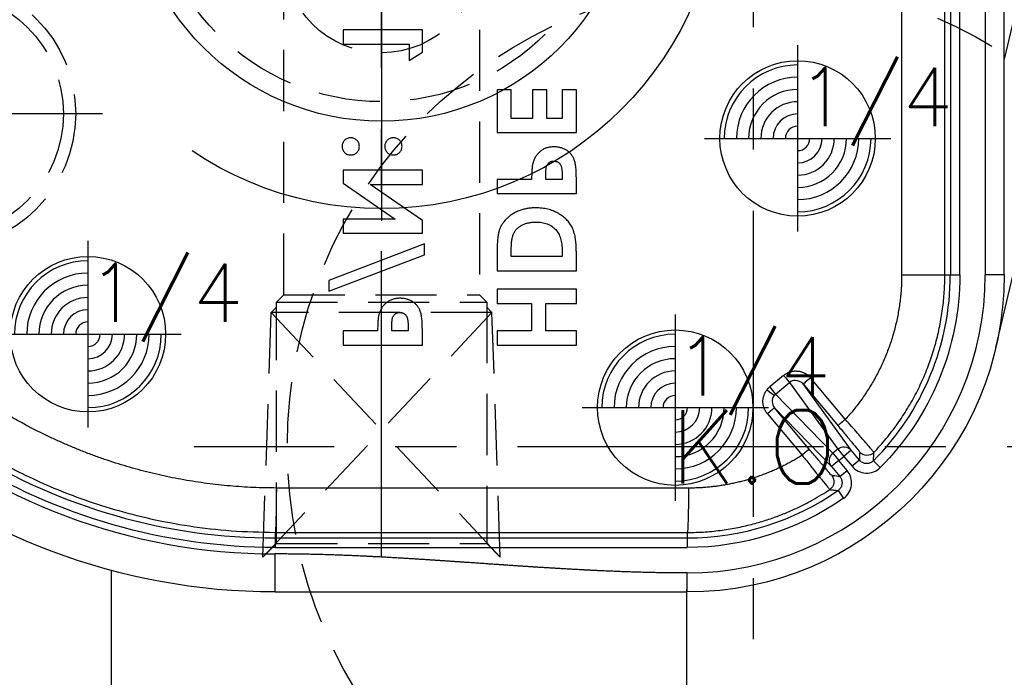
# Model space of a CAD drawing. Extents: x 2651 to 11825, y -3833 to 1075.
# Tile 206 of 256: x 4218 to 4258, y 23 to 49. Entities that reach past the tile are written whole.
import ezdxf
from ezdxf.enums import TextEntityAlignment as Align

# ---------------------------------------------------------------- set-up
doc = ezdxf.new("R2010")
doc.units = 0
doc.header["$LTSCALE"] = 10
for name, pattern in [('CENTER', [2, 1.25, -0.25, 0.25, -0.25]), ('CNSCEN', [17, 15, -1, 0, -1]), ('CNSHID', [4, 3, -1]), ('HIDDEN', [0.375, 0.25, -0.125])]:
    doc.linetypes.add(name, pattern=pattern)
doc.layers.get('0').update_dxf_attribs({"linetype": 'CONTINUOUS'})
doc.layers.get('Defpoints').update_dxf_attribs({"linetype": 'CONTINUOUS'})
for name, color, linetype in [('1', 7, 'CONTINUOUS'), ('9', 3, 'CONTINUOUS'), ('CEN', 1, 'CENTER'), ('COOL', 150, 'HIDDEN'), ('DIM', 3, 'CONTINUOUS'), ('HIDDEN', 6, 'HIDDEN'), ('PART', 7, 'CONTINUOUS'), ('PIN', 3, 'CONTINUOUS'), ('TEXT', 4, 'CONTINUOUS'), ('WL1-HL', 4, 'CNSHID'), ('WOR1-CL', 1, 'CNSCEN'), ('WOR1-DL', 7, 'CONTINUOUS')]:
    doc.layers.add(name, color=color, linetype=linetype)
doc.styles.add('china', font='txt')
doc.styles.get("Standard").update_dxf_attribs({"font": 'romans.shx'})
doc.dimstyles.new('MM& INCH5', dxfattribs={"dimtxt": 5, "dimasz": 2.5, "dimexe": 1, "dimexo": 0.5, "dimtad": 0, "dimrnd": 1.38778e-17, "dimzin": 9, "dimdsep": 46, "dimtxsty": 'Standard', "dimblk": 'CLOSED', "dimcen": 0, "dimclrd": 3, "dimclre": 3, "dimclrt": 3, "dimazin": 2, "dimtfac": 0.75, "dimtofl": 0, "dimtmove": 0, "dimatfit": 3, "dimfxl": 0, "dimtolj": 1, "dimarcsym": 0})

# ---------------------------------------------------------------- blocks, each defined once
blk = doc.blocks.new('DSD')
at = {"layer": '1', "color": 252, "linetype": 'Continuous'}
for p, q in [((472.133, 580.525), (472.133, 579.748)), ((488.973, 580.525), (488.973, 578.971)), ((488.973, 578.708), (472.133, 578.708)), ((472.133, 578.32), (472.133, 578.708)), ((488.973, 578.32), (488.973, 578.708)), ((472.133, 578.32), (488.973, 578.32)), ((472.133, 578.094), (472.133, 578.32)), ((488.973, 578.091), (488.973, 578.32)), ((488.973, 578.091), (472.133, 578.094)), ((465.974, 576.38), (465.751, 576.699)), ((472.085, 576.281), (488.925, 576.277)), ((465.899, 575.812), (465.601, 575.562)), ((466.241, 575.404), (465.899, 575.812)), ((464.252, 575.441), (464.527, 575.166)), ((465.1, 575.142), (465.397, 575.391)), ((465.739, 574.984), (465.397, 575.391)), ((465.601, 575.562), (465.943, 575.155)), ((465.943, 575.155), (466.241, 575.404)), ((468.569, 572.998), (466.241, 575.404)), ((465.1, 575.142), (465.442, 574.734)), ((465.442, 574.734), (465.739, 574.984)), ((465.943, 575.155), (465.739, 574.984)), ((465.987, 574.688), (465.739, 574.984)), ((466.191, 574.859), (465.943, 575.155)), ((465.442, 574.734), (467.404, 572.027)), ((465.987, 574.688), (466.191, 574.859)), ((467.958, 571.97), (465.987, 574.688)), ((466.191, 574.859), (468.527, 572.445)), ((467.15, 574.689), (468.569, 572.998)), ((468.857, 573.248), (467.438, 574.939)), ((465.676, 573.471), (467.096, 571.778)), ((467.404, 572.027), (465.984, 573.72)), ((468.527, 572.445), (467.958, 571.97)), ((468.196, 571.675), (468.765, 572.15)), ((459.179, 567.571), (459.956, 567.571)), ((459.956, 540.854), (459.956, 567.571)), ((460.995, 567.571), (460.995, 555.446)), ((461.384, 567.571), (460.995, 567.571)), ((461.384, 555.446), (461.384, 567.571)), ((461.608, 567.571), (461.384, 567.571)), ((463.374, 567.571), (461.608, 567.571)), ((463.374, 555.682), (463.374, 567.571))]:
    blk.add_line(p, q, dxfattribs=at)
at = {"layer": '1', "color": 7, "linetype": 'Continuous'}
for p, q in [((459.524, 570.543), (451.7, 537.342)), ((476.666, 570.436), (476.666, 569.855)), ((479.905, 570.436), (476.666, 570.436)), ((479.905, 569.855), (479.905, 570.436)), ((482.959, 570.436), (482.959, 569.788)), ((486.198, 570.436), (482.959, 570.436)), ((486.198, 569.855), (486.198, 570.436)), ((476.666, 569.855), (477.912, 569.855)), ((477.912, 569.855), (477.912, 568.734)), ((478.493, 568.734), (478.493, 569.855)), ((478.493, 569.855), (479.905, 569.855)), ((483.541, 569.672), (483.541, 569.855)), ((483.541, 569.855), (484.205, 569.855)), ((484.205, 569.855), (484.205, 569.649)), ((484.786, 569.855), (486.198, 569.855)), ((477.912, 568.734), (476.666, 568.734)), ((476.666, 568.734), (476.666, 568.153)), ((479.905, 568.734), (478.493, 568.734)), ((479.905, 568.153), (479.905, 568.734)), ((476.666, 568.153), (479.905, 568.153)), ((486.779, 568.236), (482.876, 566.746)), ((486.779, 567.795), (486.779, 568.236)), ((482.876, 566.305), (486.779, 567.795)), ((459.179, 567.571), (459.179, 540.854)), ((461.608, 567.571), (461.608, 555.669)), ((476.666, 567.405), (476.666, 566.673)), ((479.905, 567.405), (476.666, 567.405)), ((479.905, 566.662), (479.905, 567.405)), ((477.248, 566.824), (479.324, 566.824)), ((477.248, 566.602), (477.248, 566.824)), ((479.324, 566.824), (479.324, 566.52)), ((482.876, 566.746), (482.876, 566.305)), ((482.959, 565.869), (482.959, 565.346)), ((486.198, 565.869), (482.959, 565.869)), ((486.198, 565.288), (486.198, 565.869)), ((482.959, 565.346), (485.091, 563.876)), ((486.198, 563.822), (484.073, 565.288)), ((484.073, 565.288), (486.198, 565.288)), ((476.666, 564.25), (476.666, 563.601)), ((479.905, 564.25), (476.666, 564.25)), ((479.905, 563.669), (479.905, 564.25)), ((485.091, 563.876), (482.959, 563.876)), ((482.959, 563.876), (482.959, 563.295)), ((486.198, 563.295), (486.198, 563.822)), ((477.248, 563.486), (477.248, 563.669)), ((477.248, 563.669), (477.912, 563.669)), ((477.912, 563.669), (477.912, 563.463)), ((478.493, 563.669), (479.905, 563.669)), ((482.959, 563.295), (486.198, 563.295)), ((476.666, 561.759), (476.666, 560.015)), ((479.905, 561.759), (476.666, 561.759)), ((479.905, 560.015), (479.905, 561.759)), ((477.248, 560.015), (477.248, 561.177)), ((477.248, 561.177), (477.871, 561.177)), ((477.871, 561.177), (477.871, 560.015)), ((478.452, 560.015), (478.452, 561.177)), ((478.452, 561.177), (479.324, 561.177)), ((479.324, 561.177), (479.324, 560.015)), ((476.666, 560.015), (477.248, 560.015)), ((477.871, 560.015), (478.452, 560.015)), ((479.324, 560.015), (479.905, 560.015)), ((456.588, 547.764), (459.179, 558.751)), ((483.499, 558.811), (482.959, 558.464)), ((482.959, 558.464), (482.959, 557.565)), ((483.499, 558.147), (483.499, 558.811)), ((486.198, 558.147), (483.499, 558.147)), ((486.198, 557.565), (486.198, 558.147)), ((482.959, 557.565), (486.198, 557.565))]:
    blk.add_line(p, q, dxfattribs=at)
at = {"layer": '1', "color": 110, "linetype": 'Continuous'}
blk.add_line((459.956, 540.854), (459.956, 567.571), dxfattribs=at)
at = {"layer": '1', "color": 7, "linetype": 'Continuous', "extrusion": (0, 0, -1)}
for centre, radius, start, end in [((-472.133, 567.571), 12.954, 0, 90), ((-488.973, 554.617), 25.908, 90, 171.2121)]:
    blk.add_arc(centre, radius, start, end, dxfattribs=at)
at = {"layer": '1', "color": 110, "linetype": 'Continuous'}
for centre, radius, start, end in [((472.133, 567.571), 12.177, 90, 180), ((488.973, 554.617), 24.354, 8.7879, 90)]:
    blk.add_arc(centre, radius, start, end, dxfattribs=at)
at = {"layer": '1', "color": 252, "linetype": 'Continuous'}
for centre, radius, start, end in [((472.133, 567.571), 12.177, 90, 180), ((488.973, 554.617), 24.354, 8.7879, 90), ((472.133, 567.571), 10.748, 90, 124.96), ((488.973, 554.617), 23.702, 58.1066, 90), ((472.133, 567.571), 10.748, 135.04, 180)]:
    blk.add_arc(centre, radius, start, end, dxfattribs=at)
at = {"layer": '1', "color": 252, "linetype": 'Continuous', "extrusion": (0, 0, -1)}
for centre, radius, start, end in [((-472.133, 567.571), 11.137, 55.04, 90), ((-488.973, 554.617), 24.091, 90, 121.8934), ((-472.133, 567.571), 11.137, 0, 44.96)]:
    blk.add_arc(centre, radius, start, end, dxfattribs=at)
for centre, major_axis, ratio, start_param, end_param in [((472.133, 576.281), (0, -1.814), 0.026177, 1.57079, 3.132863), ((488.973, 576.277), (0, -1.814), 0.026177, 1.57079, 3.132863), ((466.528, 576.016), (0.056, 0.385), 0.999914, 3.870947, 5.55383), ((465.943, 575.155), (-0.279, -0.27), 0.992489, 3.212987, 4.782718), ((464.789, 574.558), (0.388, -0.012), 0.999914, 3.870966, 5.553812), ((465.739, 574.984), (-0.315, -0.228), 0.992489, 4.64206, 6.211791), ((467.448, 574.939), (0.298, 0.25), 0.016833, 3.150321, 4.692337), ((465.686, 573.471), (0.298, 0.25), 0.016827, 4.692332, 6.274457), ((468.867, 573.248), (-0.298, -0.25), 0.016833, 0.008728, 1.550745), ((468.775, 572.15), (-0.249, 0.298), 0.020097, 4.729166, 6.160824), ((468.885, 572.263), (-0.305, 0.241), 0.01625, 4.732916, 6.16162), ((467.106, 571.778), (0.298, 0.25), 0.016827, 4.692332, 6.274457), ((468.206, 571.675), (-0.249, 0.298), 0.020097, 4.729166, 6.160824)]:
    blk.add_ellipse(centre, major_axis=major_axis, ratio=ratio, start_param=start_param, end_param=end_param, dxfattribs=at)
at = {"layer": '1', "color": 7, "linetype": 'Continuous'}
blk.add_open_spline([(488.973, 580.525), (483.359, 580.525), (477.746, 580.525), (472.133, 580.525)], degree=3, dxfattribs=at)
at = {"layer": '1', "color": 110, "linetype": 'Continuous'}
blk.add_open_spline([(472.133, 579.748), (473.135, 579.748), (474.238, 579.715), (475.219, 579.685), (476.343, 579.627), (477.278, 579.578), (478.448, 579.502), (478.915, 579.472), (479.5, 579.432), (479.851, 579.408), (480.553, 579.36), (481.254, 579.311), (481.605, 579.287), (482.189, 579.247), (482.658, 579.217), (483.827, 579.141), (484.763, 579.092), (485.885, 579.034), (486.868, 579.004), (487.97, 578.971), (488.973, 578.971)], degree=2, knots=[0, 0, 0, 0.125, 0.125, 0.25, 0.25, 0.375, 0.375, 0.4375, 0.4375, 0.5, 0.5, 0.5625, 0.5625, 0.625, 0.625, 0.75, 0.75, 0.875, 0.875, 1, 1, 1], dxfattribs=at)
at = {"layer": '1', "color": 252, "linetype": 'Continuous'}
for points in [[(472.133, 579.748), (477.746, 579.748), (483.359, 578.971), (488.973, 578.971)], [(467.404, 572.027), (467.479, 571.938), (467.593, 571.883), (467.708, 571.882)], [(467.708, 571.882), (467.799, 571.881), (467.889, 571.912), (467.958, 571.97)]]:
    blk.add_open_spline(points, degree=3, dxfattribs=at)
for points, knots in [([(472.133, 578.094), (471.888, 578.09), (471.41, 578.08), (470.714, 578.005), (470.058, 577.895), (469.444, 577.752), (468.873, 577.583), (468.345, 577.395), (467.859, 577.193), (467.415, 576.983), (467.012, 576.769), (466.647, 576.557), (466.421, 576.41), (466.313, 576.34)], [0, 0, 0, 0, 0.119039, 0.232454, 0.340243, 0.442407, 0.538944, 0.629855, 0.71514, 0.794797, 0.868826, 0.937227, 1, 1, 1, 1]), ([(501.259, 574.615), (500.953, 574.798), (500.314, 575.179), (499.283, 575.713), (498.144, 576.236), (496.891, 576.727), (495.524, 577.173), (494.043, 577.554), (492.449, 577.849), (490.746, 578.051), (489.574, 578.077), (488.973, 578.091)], [0, 0, 0, 0, 0.082708, 0.172517, 0.269427, 0.373438, 0.484549, 0.602761, 0.728074, 0.860487, 1, 1, 1, 1]), ([(465.751, 576.699), (465.662, 576.637), (465.588, 576.557), (465.476, 576.374), (465.44, 576.27), (465.412, 576.058), (465.42, 575.948), (465.48, 575.742), (465.531, 575.645), (465.601, 575.562)], [0, 0, 0, 0, 0.25, 0.25, 0.5, 0.5, 0.75, 0.75, 1, 1, 1, 1]), ([(465.899, 575.812), (465.875, 575.845), (465.827, 575.915), (465.801, 576.046), (465.818, 576.18), (465.878, 576.299), (465.943, 576.354), (465.974, 576.38)], [0, 0, 0, 0, 0.188754, 0.394177, 0.605822, 0.811245, 1, 1, 1, 1]), ([(466.314, 576.34), (466.309, 576.34), (466.305, 576.341), (466.289, 576.343), (466.275, 576.345), (466.206, 576.353), (466.152, 576.36), (466.08, 576.368), (466.064, 576.37), (466.023, 576.375), (465.998, 576.378), (465.974, 576.38)], [0, 0, 0, 0, 0.030224, 0.030224, 0.151118, 0.151118, 0.634697, 0.634697, 0.781436, 0.781436, 1, 1, 1, 1]), ([(467.438, 574.939), (467.376, 575.017), (467.257, 575.168), (467.092, 575.376), (466.953, 575.552), (466.84, 575.692), (466.754, 575.798), (466.693, 575.873), (466.553, 576.045), (466.369, 576.277), (466.331, 576.319), (466.313, 576.34)], [0, 0, 0, 0, 0.106887, 0.205186, 0.292302, 0.366385, 0.426275, 0.471358, 0.501372, 0.75478, 1, 1, 1, 1]), ([(465.899, 575.812), (465.987, 575.8), (466.076, 575.788), (466.187, 575.773), (466.208, 575.769), (466.23, 575.766)], [0, 0, 0, 0, 0.805738, 0.805738, 1, 1, 1, 1]), ([(466.229, 575.766), (466.234, 575.766), (466.258, 575.738), (466.329, 575.656), (466.358, 575.623), (466.425, 575.545), (466.464, 575.5), (466.591, 575.351), (466.693, 575.231), (466.912, 574.973), (467.03, 574.832), (467.15, 574.689)], [0, 0, 0, 0, 0.25, 0.25, 0.375, 0.375, 0.5, 0.5, 0.75, 0.75, 1, 1, 1, 1]), ([(465.397, 575.391), (465.328, 575.474), (465.242, 575.542), (465.049, 575.636), (464.942, 575.664), (464.729, 575.673), (464.62, 575.655), (464.42, 575.577), (464.329, 575.518), (464.252, 575.441)], [0, 0, 0, 0, 0.25, 0.25, 0.5, 0.5, 0.75, 0.75, 1, 1, 1, 1]), ([(464.527, 575.168), (464.527, 575.163), (464.526, 575.158), (464.525, 575.143), (464.525, 575.129), (464.521, 575.061), (464.517, 575.006), (464.512, 574.909), (464.51, 574.868), (464.508, 574.826)], [0, 0, 0, 0, 0.03027, 0.03027, 0.151349, 0.151349, 0.635664, 0.635664, 1, 1, 1, 1]), ([(464.527, 575.166), (464.558, 575.192), (464.623, 575.247), (464.751, 575.285), (464.886, 575.279), (465.01, 575.23), (465.071, 575.17), (465.1, 575.142)], [0, 0, 0, 0, 0.188755, 0.394179, 0.605823, 0.811246, 1, 1, 1, 1]), ([(465.087, 574.808), (465.09, 574.896), (465.093, 574.984), (465.098, 575.095), (465.099, 575.118), (465.1, 575.142)], [0, 0, 0, 0, 0.789513, 0.789513, 1, 1, 1, 1]), ([(464.508, 574.826), (464.337, 574.638), (463.996, 574.265), (463.54, 573.663), (463.128, 573.038), (462.766, 572.391), (462.453, 571.726), (462.189, 571.047), (461.975, 570.358), (461.809, 569.663), (461.693, 568.965), (461.621, 568.268), (461.612, 567.803), (461.608, 567.571)], [0, 0, 0, 0, 0.095127, 0.18941, 0.28285, 0.375445, 0.467198, 0.558107, 0.648172, 0.737394, 0.825772, 0.913308, 1, 1, 1, 1]), ([(464.508, 574.826), (464.51, 574.821), (464.515, 574.812), (464.559, 574.758), (464.629, 574.674), (464.725, 574.561), (464.891, 574.368), (465.191, 574.017), (465.501, 573.667), (465.676, 573.471)], [0, 0, 0, 0, 0.099069, 0.200049, 0.301625, 0.402428, 0.501142, 0.719432, 1, 1, 1, 1]), ([(465.984, 573.72), (465.864, 573.862), (465.748, 574.001), (465.585, 574.197), (465.534, 574.259), (465.437, 574.376), (465.391, 574.432), (465.267, 574.582), (465.2, 574.664), (465.111, 574.775), (465.087, 574.804), (465.087, 574.809)], [0, 0, 0, 0, 0.25, 0.25, 0.375, 0.375, 0.5, 0.5, 0.75, 0.75, 1, 1, 1, 1]), ([(468.582, 572.502), (468.637, 572.571), (468.667, 572.66), (468.662, 572.839), (468.628, 572.928), (468.569, 572.998)], [0, 0, 0, 0, 0.5, 0.5, 1, 1, 1, 1])]:
    blk.add_open_spline(points, degree=3, knots=knots, dxfattribs=at)
at = {"layer": '1', "color": 7, "linetype": 'Continuous'}
for points, weights in [([(467.438, 574.939), (468.838, 575.822), (470.429, 576.281), (472.085, 576.281)], [1, 0.973777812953, 0.973777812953, 1]), ([(488.925, 576.277), (492.78, 576.276), (496.501, 575.27), (499.831, 573.329)], [1, 0.976931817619, 0.976931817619, 1]), ([(463.374, 567.571), (463.374, 569.783), (464.178, 571.844), (465.676, 573.471)], [1, 0.954385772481, 0.954385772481, 1]), ([(468.527, 572.445), (468.547, 572.462), (468.566, 572.481), (468.582, 572.502)], [1, 0.996550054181, 0.996550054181, 1])]:
    blk.add_rational_spline(points, weights, degree=3, dxfattribs=at)
at = {"layer": '1', "color": 252, "linetype": 'Continuous'}
for points, weights in [([(468.857, 573.248), (469.107, 572.95), (469.114, 572.564), (468.875, 572.263)], [1, 0.850418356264, 0.850418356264, 1]), ([(468.875, 572.263), (468.842, 572.221), (468.805, 572.184), (468.765, 572.15)], [1, 0.996550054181, 0.996550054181, 1]), ([(468.196, 571.675), (467.846, 571.383), (467.391, 571.426), (467.096, 571.778)], [1, 0.80498879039, 0.80498879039, 1])]:
    blk.add_rational_spline(points, weights, degree=3, dxfattribs=at)
at = {"layer": '1', "color": 7, "linetype": 'Continuous'}
for points, knots in [([(482.959, 569.788), (482.96, 569.745), (482.96, 569.663), (482.964, 569.545), (482.972, 569.437), (482.982, 569.337), (482.996, 569.247), (483.012, 569.165), (483.031, 569.093), (483.054, 569.029), (483.081, 568.971), (483.109, 568.917), (483.144, 568.867), (483.18, 568.819), (483.221, 568.775), (483.265, 568.733), (483.313, 568.695), (483.365, 568.66), (483.42, 568.628), (483.478, 568.601), (483.538, 568.578), (483.601, 568.559), (483.667, 568.544), (483.735, 568.534), (483.807, 568.527), (483.855, 568.527), (483.879, 568.526)], [0, 0, 0, 0, 0.070781, 0.136552, 0.197012, 0.252923, 0.303687, 0.349719, 0.39124, 0.428479, 0.463057, 0.49715, 0.531002, 0.564226, 0.597701, 0.631421, 0.665597, 0.700451, 0.735881, 0.771092, 0.806975, 0.843534, 0.88094, 0.919294, 0.95918, 1, 1, 1, 1]), ([(484.737, 569.195), (484.741, 569.212), (484.75, 569.248), (484.759, 569.307), (484.767, 569.376), (484.775, 569.454), (484.78, 569.541), (484.783, 569.637), (484.786, 569.743), (484.786, 569.817), (484.786, 569.855)], [0, 0, 0, 0, 0.077373, 0.167614, 0.272108, 0.390016, 0.521363, 0.667272, 0.82681, 1, 1, 1, 1]), ([(483.605, 569.26), (483.6, 569.27), (483.589, 569.292), (483.576, 569.329), (483.565, 569.372), (483.556, 569.421), (483.549, 569.475), (483.544, 569.536), (483.542, 569.602), (483.541, 569.648), (483.541, 569.672)], [0, 0, 0, 0, 0.082101, 0.173825, 0.278953, 0.396639, 0.527316, 0.671298, 0.828754, 1, 1, 1, 1]), ([(484.205, 569.649), (484.205, 569.612), (484.204, 569.543), (484.198, 569.449), (484.188, 569.373), (484.175, 569.314), (484.154, 569.267), (484.129, 569.226), (484.099, 569.191), (484.063, 569.161), (484.023, 569.137), (483.978, 569.12), (483.93, 569.109), (483.896, 569.108), (483.879, 569.108)], [0, 0, 0, 0, 0.15516, 0.285496, 0.390503, 0.470975, 0.538446, 0.603655, 0.666587, 0.730199, 0.794945, 0.860228, 0.928121, 1, 1, 1, 1]), ([(483.879, 569.108), (483.863, 569.108), (483.834, 569.109), (483.792, 569.116), (483.752, 569.128), (483.716, 569.145), (483.683, 569.167), (483.653, 569.193), (483.626, 569.224), (483.612, 569.248), (483.605, 569.26)], [0, 0, 0, 0, 0.137788, 0.267341, 0.390444, 0.511778, 0.629509, 0.747829, 0.871885, 1, 1, 1, 1]), ([(483.879, 568.526), (483.906, 568.527), (483.96, 568.528), (484.037, 568.536), (484.112, 568.551), (484.183, 568.57), (484.25, 568.596), (484.315, 568.626), (484.375, 568.664), (484.431, 568.706), (484.485, 568.753), (484.533, 568.804), (484.578, 568.86), (484.618, 568.919), (484.654, 568.982), (484.687, 569.049), (484.715, 569.12), (484.73, 569.17), (484.737, 569.195)], [0, 0, 0, 0, 0.068875, 0.135349, 0.199289, 0.26155, 0.322915, 0.382772, 0.442844, 0.502652, 0.562749, 0.62274, 0.682687, 0.743329, 0.805013, 0.868067, 0.933111, 1, 1, 1, 1]), ([(476.666, 566.673), (476.667, 566.616), (476.668, 566.505), (476.676, 566.346), (476.69, 566.197), (476.708, 566.059), (476.732, 565.933), (476.763, 565.818), (476.798, 565.715), (476.84, 565.622), (476.888, 565.536), (476.942, 565.455), (477.003, 565.379), (477.071, 565.306), (477.146, 565.237), (477.227, 565.171), (477.316, 565.111), (477.411, 565.053), (477.511, 565), (477.616, 564.955), (477.725, 564.917), (477.838, 564.886), (477.955, 564.861), (478.077, 564.843), (478.203, 564.833), (478.288, 564.832), (478.331, 564.831)], [0, 0, 0, 0, 0.060148, 0.116267, 0.168654, 0.217399, 0.262434, 0.303933, 0.34226, 0.377441, 0.411406, 0.445398, 0.479766, 0.514584, 0.550214, 0.587001, 0.624663, 0.663615, 0.703456, 0.74345, 0.784013, 0.825133, 0.867265, 0.910306, 0.954424, 1, 1, 1, 1]), ([(477.507, 565.718), (477.486, 565.742), (477.443, 565.791), (477.391, 565.878), (477.346, 565.973), (477.31, 566.079), (477.282, 566.195), (477.262, 566.322), (477.25, 566.459), (477.248, 566.553), (477.248, 566.602)], [0, 0, 0, 0, 0.101663, 0.207636, 0.318745, 0.43668, 0.563507, 0.698681, 0.844447, 1, 1, 1, 1]), ([(479.324, 566.52), (479.324, 566.484), (479.323, 566.415), (479.317, 566.315), (479.311, 566.222), (479.3, 566.137), (479.287, 566.059), (479.269, 565.99), (479.25, 565.927), (479.226, 565.872), (479.199, 565.821), (479.168, 565.775), (479.133, 565.729), (479.093, 565.687), (479.049, 565.646), (479.002, 565.609), (478.95, 565.573), (478.894, 565.54), (478.834, 565.51), (478.77, 565.483), (478.704, 565.461), (478.634, 565.443), (478.56, 565.43), (478.483, 565.419), (478.403, 565.414), (478.348, 565.413), (478.321, 565.412)], [0, 0, 0, 0, 0.062615, 0.120429, 0.174199, 0.223725, 0.269028, 0.310765, 0.348115, 0.382378, 0.414753, 0.447195, 0.480045, 0.513739, 0.547963, 0.582918, 0.619315, 0.657124, 0.695687, 0.735514, 0.775823, 0.817652, 0.860743, 0.905387, 0.951998, 1, 1, 1, 1]), ([(478.331, 564.831), (478.392, 564.833), (478.512, 564.835), (478.689, 564.859), (478.858, 564.898), (479.018, 564.953), (479.169, 565.02), (479.306, 565.101), (479.431, 565.194), (479.541, 565.297), (479.636, 565.409), (479.717, 565.526), (479.781, 565.648), (479.821, 565.756), (479.846, 565.849), (479.861, 565.931), (479.875, 566.024), (479.886, 566.129), (479.895, 566.245), (479.9, 566.374), (479.904, 566.514), (479.905, 566.611), (479.905, 566.662)], [0, 0, 0, 0, 0.065773, 0.129478, 0.19143, 0.252446, 0.311787, 0.368818, 0.424092, 0.478492, 0.531394, 0.582004, 0.631201, 0.679503, 0.705561, 0.735222, 0.769132, 0.806858, 0.84893, 0.895117, 0.94547, 1, 1, 1, 1]), ([(478.321, 565.412), (478.278, 565.413), (478.196, 565.415), (478.075, 565.429), (477.962, 565.453), (477.856, 565.487), (477.757, 565.529), (477.666, 565.583), (477.581, 565.645), (477.532, 565.694), (477.507, 565.718)], [0, 0, 0, 0, 0.142277, 0.277429, 0.406477, 0.530595, 0.650143, 0.766851, 0.883502, 1, 1, 1, 1]), ([(476.666, 563.601), (476.667, 563.559), (476.667, 563.477), (476.671, 563.359), (476.679, 563.25), (476.689, 563.151), (476.703, 563.06), (476.719, 562.979), (476.738, 562.907), (476.761, 562.843), (476.788, 562.785), (476.817, 562.731), (476.851, 562.681), (476.887, 562.632), (476.928, 562.589), (476.972, 562.547), (477.021, 562.508), (477.072, 562.474), (477.127, 562.442), (477.185, 562.414), (477.245, 562.392), (477.308, 562.373), (477.374, 562.358), (477.443, 562.348), (477.514, 562.341), (477.562, 562.34), (477.586, 562.34)], [0, 0, 0, 0, 0.070781, 0.136552, 0.197012, 0.252923, 0.303687, 0.349719, 0.39124, 0.428479, 0.463057, 0.49715, 0.531002, 0.564226, 0.597701, 0.631421, 0.665597, 0.700451, 0.735881, 0.771092, 0.806975, 0.843534, 0.88094, 0.919294, 0.95918, 1, 1, 1, 1]), ([(477.312, 563.074), (477.307, 563.084), (477.296, 563.106), (477.283, 563.143), (477.272, 563.186), (477.263, 563.234), (477.256, 563.289), (477.251, 563.349), (477.249, 563.416), (477.248, 563.462), (477.248, 563.486)], [0, 0, 0, 0, 0.082101, 0.173825, 0.278953, 0.396639, 0.527316, 0.671298, 0.828754, 1, 1, 1, 1]), ([(477.912, 563.463), (477.912, 563.426), (477.911, 563.357), (477.905, 563.263), (477.895, 563.187), (477.882, 563.127), (477.861, 563.08), (477.836, 563.04), (477.806, 563.005), (477.771, 562.975), (477.73, 562.95), (477.685, 562.934), (477.637, 562.923), (477.603, 562.922), (477.586, 562.921)], [0, 0, 0, 0, 0.15516, 0.285496, 0.390503, 0.470975, 0.538446, 0.603655, 0.666587, 0.730199, 0.794945, 0.860228, 0.928121, 1, 1, 1, 1]), ([(478.444, 563.009), (478.448, 563.025), (478.457, 563.061), (478.466, 563.121), (478.475, 563.19), (478.482, 563.267), (478.487, 563.355), (478.49, 563.451), (478.493, 563.557), (478.493, 563.63), (478.493, 563.669)], [0, 0, 0, 0, 0.077373, 0.167614, 0.272108, 0.390016, 0.521363, 0.667272, 0.82681, 1, 1, 1, 1]), ([(477.586, 562.921), (477.571, 562.922), (477.541, 562.923), (477.499, 562.93), (477.459, 562.942), (477.423, 562.958), (477.39, 562.98), (477.36, 563.007), (477.333, 563.038), (477.319, 563.062), (477.312, 563.074)], [0, 0, 0, 0, 0.137788, 0.267341, 0.390444, 0.511778, 0.629509, 0.747829, 0.871885, 1, 1, 1, 1]), ([(477.586, 562.34), (477.613, 562.34), (477.667, 562.341), (477.745, 562.35), (477.819, 562.364), (477.89, 562.383), (477.957, 562.41), (478.022, 562.44), (478.082, 562.477), (478.138, 562.52), (478.192, 562.566), (478.24, 562.618), (478.285, 562.673), (478.325, 562.732), (478.361, 562.795), (478.394, 562.863), (478.422, 562.934), (478.437, 562.984), (478.444, 563.009)], [0, 0, 0, 0, 0.068875, 0.135349, 0.199289, 0.26155, 0.322915, 0.382772, 0.442844, 0.502652, 0.562749, 0.62274, 0.682687, 0.743329, 0.805013, 0.868067, 0.933111, 1, 1, 1, 1]), ([(484.144, 562.672), (484.12, 562.671), (484.074, 562.669), (484.007, 562.648), (483.946, 562.616), (483.892, 562.57), (483.847, 562.517), (483.814, 562.456), (483.793, 562.389), (483.791, 562.343), (483.79, 562.319)], [0, 0, 0, 0, 0.12783, 0.250877, 0.372608, 0.500305, 0.628002, 0.750286, 0.873333, 1, 1, 1, 1]), ([(484.496, 562.319), (484.494, 562.343), (484.492, 562.389), (484.472, 562.455), (484.439, 562.517), (484.395, 562.57), (484.342, 562.616), (484.28, 562.648), (484.214, 562.669), (484.168, 562.671), (484.144, 562.672)], [0, 0, 0, 0, 0.127088, 0.250543, 0.372679, 0.500053, 0.627277, 0.749413, 0.871745, 1, 1, 1, 1]), ([(485.885, 562.672), (485.861, 562.671), (485.815, 562.669), (485.749, 562.648), (485.688, 562.616), (485.635, 562.57), (485.59, 562.516), (485.556, 562.456), (485.537, 562.389), (485.535, 562.343), (485.534, 562.319)], [0, 0, 0, 0, 0.128226, 0.250531, 0.372639, 0.499833, 0.627179, 0.749842, 0.87294, 1, 1, 1, 1]), ([(486.239, 562.319), (486.238, 562.343), (486.236, 562.389), (486.216, 562.456), (486.182, 562.517), (486.137, 562.57), (486.083, 562.616), (486.022, 562.648), (485.955, 562.669), (485.909, 562.671), (485.885, 562.672)], [0, 0, 0, 0, 0.126678, 0.249735, 0.372031, 0.499739, 0.627447, 0.750221, 0.872159, 1, 1, 1, 1]), ([(483.79, 562.319), (483.791, 562.296), (483.793, 562.249), (483.813, 562.183), (483.847, 562.122), (483.892, 562.069), (483.946, 562.023), (484.007, 561.99), (484.074, 561.97), (484.12, 561.968), (484.144, 561.966)], [0, 0, 0, 0, 0.126727, 0.249831, 0.371148, 0.498906, 0.626663, 0.749005, 0.872109, 1, 1, 1, 1]), ([(484.144, 561.966), (484.167, 561.967), (484.213, 561.97), (484.279, 561.99), (484.339, 562.023), (484.393, 562.069), (484.438, 562.122), (484.472, 562.183), (484.492, 562.249), (484.494, 562.296), (484.496, 562.319)], [0, 0, 0, 0, 0.12614, 0.24756, 0.370463, 0.498806, 0.627149, 0.749023, 0.872692, 1, 1, 1, 1]), ([(485.534, 562.319), (485.535, 562.296), (485.537, 562.25), (485.556, 562.183), (485.59, 562.123), (485.635, 562.069), (485.688, 562.023), (485.749, 561.99), (485.815, 561.97), (485.861, 561.967), (485.885, 561.966)], [0, 0, 0, 0, 0.12712, 0.250277, 0.371969, 0.499375, 0.62663, 0.749351, 0.871713, 1, 1, 1, 1]), ([(485.885, 561.966), (485.909, 561.967), (485.955, 561.97), (486.022, 561.99), (486.083, 562.023), (486.137, 562.069), (486.182, 562.122), (486.216, 562.183), (486.236, 562.249), (486.238, 562.296), (486.239, 562.319)], [0, 0, 0, 0, 0.127902, 0.249898, 0.37328, 0.501049, 0.628817, 0.750146, 0.873261, 1, 1, 1, 1])]:
    blk.add_open_spline(points, degree=3, knots=knots, dxfattribs=at)
blk = doc.blocks.new('*U23', base_point=(2059.08, 1167.823))
at = {"layer": 'CEN'}
for p, q in [((2059.08, 1190.683), (2059.08, 1144.963)), ((2036.22, 1167.823), (2081.94, 1167.823))]:
    blk.add_line(p, q, dxfattribs=at)
at = {"layer": 'HIDDEN'}
blk.add_circle((2059.08, 1167.823), 19.05, dxfattribs=at)
blk = doc.blocks.new('*D184')
at = {"layer": 'Defpoints', "color": 0}
for p in [(4171.684, 387.642), (4446.684, 12.642), (4473.321, 12.642)]:
    blk.add_point(p, dxfattribs=at)
at = {"layer": 'DIM', "color": 3, "lineweight": -2}
blk.add_line((4447.184, 12.642), (4473.321, 12.642), dxfattribs=at)
at = {"layer": 'DIM', "color": 3, "insert": (4499.065, 12.642), "char_height": 5, "attachment_point": 5}
blk.add_mtext('\\A1;375 [14.764]', dxfattribs=at)
blk = doc.blocks.new('_Closed')
at = {"color": 0, "linetype": 'ByBlock', "lineweight": -2}
for p, q in [((-1, 0.167), (0, 0)), ((-1, 0.167), (-1, -0.167)), ((0, 0), (-1, -0.167)), ((0, 0), (-1, 0))]:
    blk.add_line(p, q, dxfattribs=at)
blk = doc.blocks.new('*D185')
at = {"layer": 'Defpoints', "color": 0}
for p in [(4171.684, 387.642), (4446.684, 55.642), (4473.321, 55.642)]:
    blk.add_point(p, dxfattribs=at)
at = {"layer": 'DIM', "color": 3, "lineweight": -2}
blk.add_line((4447.184, 55.642), (4473.321, 55.642), dxfattribs=at)
at = {"layer": 'DIM', "color": 3, "insert": (4499.065, 55.642), "char_height": 5, "attachment_point": 5}
blk.add_mtext('\\A1;332 [13.071]', dxfattribs=at)
blk = doc.blocks.new('*D186')
at = {"layer": 'Defpoints', "color": 0}
for p in [(4171.684, 387.642), (4381.212, -22.358), (4473.321, -22.358)]:
    blk.add_point(p, dxfattribs=at)
at = {"layer": 'DIM', "color": 3, "lineweight": -2}
blk.add_line((4381.712, -22.358), (4473.321, -22.358), dxfattribs=at)
at = {"layer": 'DIM', "color": 3, "insert": (4499.065, -22.358), "char_height": 5, "attachment_point": 5}
blk.add_mtext('\\A1;410 [16.142]', dxfattribs=at)
blk = doc.blocks.new('*D187')
at = {"layer": 'Defpoints', "color": 0}
for p in [(4171.684, 387.642), (4274.104, -57.358), (4473.321, -57.358)]:
    blk.add_point(p, dxfattribs=at)
at = {"layer": 'DIM', "color": 3, "lineweight": -2}
blk.add_line((4274.604, -57.358), (4473.321, -57.358), dxfattribs=at)
at = {"layer": 'DIM', "color": 3, "insert": (4496.684, -57.358), "char_height": 5, "attachment_point": 5}
blk.add_mtext('\\A1;445 [17.52]', dxfattribs=at)
blk = doc.blocks.new('*D188')
at = {"layer": 'Defpoints', "color": 0}
for p in [(4171.684, 387.642), (4271.924, -104.358), (4473.321, -104.358)]:
    blk.add_point(p, dxfattribs=at)
at = {"layer": 'DIM', "color": 3, "lineweight": -2}
blk.add_line((4272.424, -104.358), (4473.321, -104.358), dxfattribs=at)
at = {"layer": 'DIM', "color": 3, "insert": (4496.684, -104.358), "char_height": 5, "attachment_point": 5}
blk.add_mtext('\\A1;492 [19.37]', dxfattribs=at)
blk = doc.blocks.new('*D189')
at = {"layer": 'Defpoints', "color": 0}
for p in [(4171.684, 387.642), (4285.884, -124.358), (4473.321, -124.358)]:
    blk.add_point(p, dxfattribs=at)
at = {"layer": 'DIM', "color": 3, "lineweight": -2}
blk.add_line((4286.384, -124.358), (4473.321, -124.358), dxfattribs=at)
at = {"layer": 'DIM', "color": 3, "insert": (4499.065, -124.358), "char_height": 5, "attachment_point": 5}
blk.add_mtext('\\A1;512 [20.157]', dxfattribs=at)
blk = doc.blocks.new('*D193')
at = {"layer": 'Defpoints', "color": 0}
for p in [(4171.684, 387.642), (4401.864, -82.358), (4473.321, -82.358)]:
    blk.add_point(p, dxfattribs=at)
at = {"layer": 'DIM', "color": 3, "lineweight": -2}
blk.add_line((4402.364, -82.358), (4473.321, -82.358), dxfattribs=at)
at = {"layer": 'DIM', "color": 3, "insert": (4499.065, -82.358), "char_height": 5, "attachment_point": 5}
blk.add_mtext('\\A1;470 [18.504]', dxfattribs=at)
blk = doc.blocks.new('*D199')
at = {"layer": 'Defpoints', "color": 0}
for p in [(4171.684, 387.642), (4256.684, -119.598), (4256.684, -149.953)]:
    blk.add_point(p, dxfattribs=at)
at = {"layer": 'DIM', "color": 3, "lineweight": -2}
blk.add_line((4256.684, -120.098), (4256.684, -149.953), dxfattribs=at)
at = {"layer": 'DIM', "color": 3, "insert": (4256.684, -170.935), "char_height": 5, "attachment_point": 5, "rotation": 90}
blk.add_mtext('\\A1;85 [3.346]', dxfattribs=at)
blk = doc.blocks.new('*D200')
at = {"layer": 'Defpoints', "color": 0}
for p in [(4171.684, 387.642), (4278.684, -131.558), (4278.684, -149.953)]:
    blk.add_point(p, dxfattribs=at)
at = {"layer": 'DIM', "color": 3, "lineweight": -2}
blk.add_line((4278.684, -132.058), (4278.684, -149.953), dxfattribs=at)
at = {"layer": 'DIM', "color": 3, "insert": (4278.684, -172.959), "char_height": 5, "attachment_point": 5, "rotation": 90}
blk.add_mtext('\\A1;107 [4.213]', dxfattribs=at)
blk = doc.blocks.new('*D201')
at = {"layer": 'Defpoints', "color": 0}
for p in [(4171.684, 387.642), (4296.684, -137.358), (4296.684, -149.953)]:
    blk.add_point(p, dxfattribs=at)
at = {"layer": 'DIM', "color": 3, "lineweight": -2}
blk.add_line((4296.684, -137.858), (4296.684, -149.953), dxfattribs=at)
at = {"layer": 'DIM', "color": 3, "insert": (4296.684, -172.959), "char_height": 5, "attachment_point": 5, "rotation": 90}
blk.add_mtext('\\A1;125 [4.921]', dxfattribs=at)
blk = doc.blocks.new('*D202')
at = {"layer": 'Defpoints', "color": 0}
for p in [(4171.684, 387.642), (4246.684, -84.778), (4246.684, -149.953)]:
    blk.add_point(p, dxfattribs=at)
at = {"layer": 'DIM', "color": 3, "lineweight": -2}
blk.add_line((4246.684, -85.278), (4246.684, -149.953), dxfattribs=at)
at = {"layer": 'DIM', "color": 3, "insert": (4246.684, -170.935), "char_height": 5, "attachment_point": 5, "rotation": 90}
blk.add_mtext('\\A1;75 [2.953]', dxfattribs=at)
blk = doc.blocks.new('*D203')
at = {"layer": 'Defpoints', "color": 0}
for p in [(4171.684, 387.642), (4368.684, -115.538), (4368.684, -149.953)]:
    blk.add_point(p, dxfattribs=at)
at = {"layer": 'DIM', "color": 3, "lineweight": -2}
blk.add_line((4368.684, -116.038), (4368.684, -149.953), dxfattribs=at)
at = {"layer": 'DIM', "color": 3, "insert": (4368.684, -172.959), "char_height": 5, "attachment_point": 5, "rotation": 90}
blk.add_mtext('\\A1;197 [7.756]', dxfattribs=at)
blk = doc.blocks.new('*U10', base_point=(1624.618, 1808.955))
for p, q in [((1624.618, 1811.842), (1622.118, 1810.399)), ((1627.118, 1810.398), (1624.618, 1811.842)), ((1622.118, 1810.399), (1622.118, 1807.512)), ((1627.118, 1807.511), (1627.118, 1810.398)), ((1622.118, 1807.512), (1624.618, 1806.068)), ((1624.618, 1806.068), (1627.118, 1807.511))]:
    blk.add_line(p, q)
for radius in [5.5, 5]:
    blk.add_circle((1624.618, 1808.955), radius)
at = {"layer": 'CEN'}
for p, q in [((1624.618, 1815.555), (1624.618, 1802.355)), ((1618.018, 1808.955), (1631.218, 1808.955))]:
    blk.add_line(p, q, dxfattribs=at)
blk = doc.blocks.new('*X8')
at = {"color": 0}
for p, q in [((745.423, 286.51), (747.026, 288.113)), ((769.614, 286.66), (771.046, 288.092)), ((769.624, 285.963), (771.743, 288.082)), ((745.479, 285.86), (747.676, 288.057)), ((745.698, 285.371), (748.165, 287.838)), ((769.819, 285.451), (772.255, 287.887)), ((746.025, 284.992), (748.544, 287.51)), ((770.129, 285.053), (772.653, 287.577)), ((746.455, 284.714), (748.822, 287.081)), ((770.539, 284.757), (772.949, 287.167)), ((747.01, 284.562), (748.974, 286.526)), ((771.067, 284.578), (773.128, 286.639)), ((747.817, 284.662), (748.874, 285.719)), ((771.802, 284.605), (773.101, 285.904))]:
    blk.add_line(p, q, dxfattribs=at)
blk = doc.blocks.new('117')
at = {"layer": 'WL1-HL'}
for centre, radius in [((254.95, 1693.104), 13.87), ((254.95, 1693.104), 10.3), ((242.865, 1693.104), 1.785), ((267.035, 1693.104), 1.785)]:
    blk.add_circle(centre, radius, dxfattribs=at)
at = {"layer": 'WOR1-CL'}
for p, q in [((254.95, 1707.474), (254.95, 1678.734)), ((269.32, 1693.104), (240.58, 1693.104))]:
    blk.add_line(p, q, dxfattribs=at)
at = {"layer": 'WL1-HL'}
blk.add_blockref('*X8', (-504.334, 1406.767), dxfattribs=at)
at = {"layer": '9', "style": 'china'}
blk.add_text('2-117', height=2, dxfattribs=at).set_placement((251.365, 1693.722))
at = {"layer": 'WOR1-DL', "style": 'china', "oblique": 20}
blk.add_text('ARRK', height=0.8, dxfattribs=at).set_placement((256.305, 1696.027))
blk = doc.blocks.new('A$C257357D5')
at = {"layer": 'COOL', "color": 1, "linetype": 'CENTER'}
blk.add_line((61, -60.106), (61, 35), dxfattribs=at)
at = {"layer": 'COOL'}
for points in [[(57, -49.388), (57, 32.691), (61, 35), (65, 32.691), (65, -49.388)], [(56.7, -49.688), (57, -49.388), (65, -49.388), (65.3, -49.688)], [(56.7, -59.556), (56.7, -49.688), (65.3, -49.688), (65.3, -59.556)], [(56.15, -60.106), (56.491, -50.106), (56.7, -49.897)], [(56.15, -60.106), (65.509, -50.106), (56.491, -50.106), (65.85, -60.106)], [(65.85, -60.106), (65.509, -50.106), (65.3, -49.897)], [(56.15, -60.106), (56.7, -59.556), (65.3, -59.556), (65.85, -60.106)]]:
    blk.add_lwpolyline(points, dxfattribs=at)
for centre, radius in [((61, -32), 9.5), ((61, -35.5), 4)]:
    blk.add_circle(centre, radius, dxfattribs=at)
blk.add_blockref('117', (-193.95, -1725.104), dxfattribs=at)
blk = doc.blocks.new('*U6', base_point=(965.4695, 1808.9548))
blk.add_circle((965.4695, 1808.9548), 0.5)
for radius, start, end in [(0.4724, 90, 180), (0.3937, 90, 180), (0.315, 90, 180), (0.2362, 90, 180), (0.1575, 90, 180), (0.0787, 90, 180), (0.0787, 270, 0), (0.1575, 270, 0), (0.2362, 270, 0), (0.315, 270, 0), (0.3937, 270, 0), (0.4724, 270, 0)]:
    blk.add_arc((965.4695, 1808.9548), radius, start, end)
at = {"layer": 'PIN'}
for p, q in [((965.4695, 1809.5548), (965.4695, 1808.3548)), ((964.8695, 1808.9548), (966.0695, 1808.9548))]:
    blk.add_line(p, q, dxfattribs=at)

msp = doc.modelspace()

# ---------------------------------------------------------------- linework, layer by layer
for p, q in [((4221.631, 26.993), (4221.631, 21.058)), ((4245.15, 26.231), (4245.15, 15.081))]:
    msp.add_line(p, q)

# ---------------------------------------------------------------- block references
at = {"layer": 'DIM', "rotation": 180}
msp.add_blockref('DSD', (4717.309, 606.636), dxfattribs=at)
at = {"layer": 'DIM'}
msp.add_blockref('A$C257357D5', (4171.684, 87.642), dxfattribs=at)
at = {"layer": 'HIDDEN', "rotation": 180}
msp.add_blockref('*U10', (4214.684, 45.642), dxfattribs=at)
at = {"layer": 'PART', "rotation": 180}
msp.add_blockref('*U23', (4247.884, 32.042), dxfattribs=at)
at = {"layer": 'PIN', "xscale": 6.35, "yscale": 6.35, "zscale": 6.35}
for p in [(4249.684, 44.642), (4220.684, 36.642), (4244.684, 33.642)]:
    msp.add_blockref('*U6', p, dxfattribs=at)

# ---------------------------------------------------------------- texts
at = {"layer": 'PIN', "color": 4}
for p in [(4249.684, 45.142), (4220.684, 37.142), (4244.684, 34.142)]:
    msp.add_text('1/4', height=2.3813, dxfattribs=at).set_placement(p)
at = {"layer": 'TEXT'}
msp.add_text('K.O', height=3, dxfattribs=at).set_placement((4247.884, 32.042), align=Align.MIDDLE)

# ---------------------------------------------------------------- dimensions: what is measured, and where the dimension line sits
at = {"layer": 'DIM'}
for feature_location, offset, dtype, picture, middle in [((4446.684, 12.642), (26.637, 0), 0, '*D184', (4499.065, 12.642)), ((4446.684, 55.642), (26.637, 0), 0, '*D185', (4499.065, 55.642)), ((4381.212, -22.358), (92.109, 0), 0, '*D186', (4499.065, -22.358)), ((4274.104, -57.358), (199.217, 0), 0, '*D187', (4496.684, -57.358)), ((4271.924, -104.358), (201.397, 0), 0, '*D188', (4496.684, -104.358)), ((4285.884, -124.358), (187.437, 0), 0, '*D189', (4499.065, -124.358)), ((4401.864, -82.358), (71.457, 0), 0, '*D193', (4499.065, -82.358)), ((4256.684, -119.598), (0, -30.355), 1, '*D199', (4256.684, -170.935)), ((4278.684, -131.558), (0, -18.395), 1, '*D200', (4278.684, -172.959)), ((4296.684, -137.358), (0, -12.595), 1, '*D201', (4296.684, -172.959)), ((4246.684, -84.778), (0, -65.175), 1, '*D202', (4246.684, -170.935)), ((4368.684, -115.538), (0, -34.415), 1, '*D203', (4368.684, -172.959))]:
    dim = msp.add_ordinate_dim(feature_location=feature_location, offset=offset, dtype=dtype, origin=(4171.684, 387.642), dimstyle='MM& INCH5', dxfattribs=at)
    dim.commit()
    dim.dimension.update_dxf_attribs({"geometry": picture, "text_midpoint": middle})

doc.saveas('drawing.dxf')
